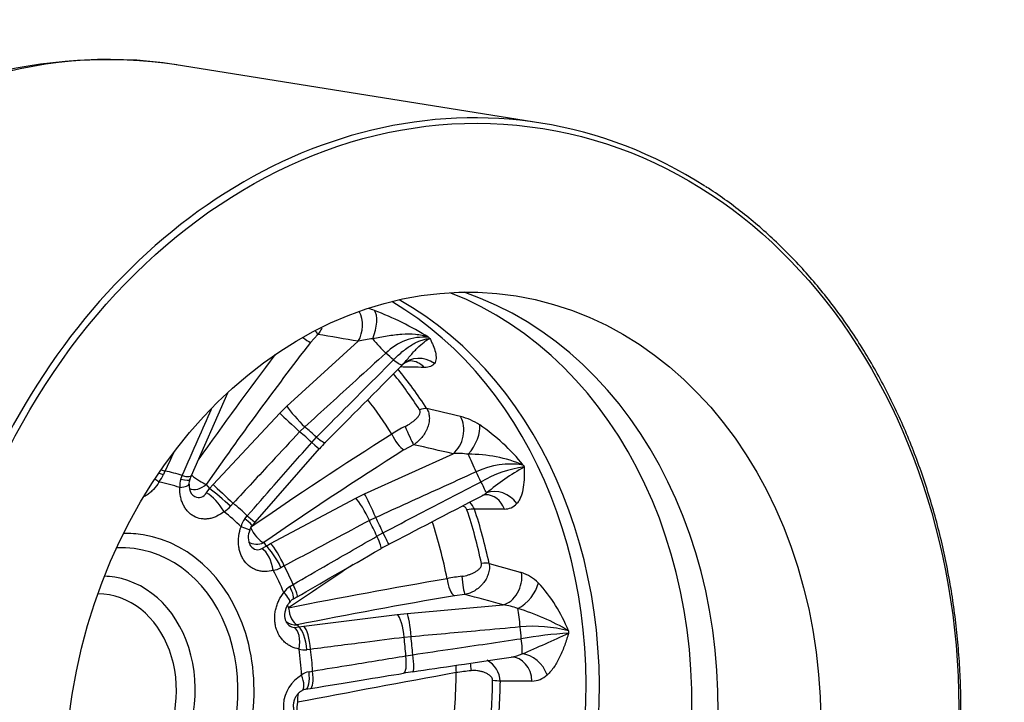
# Model space of a CAD drawing. Header units: millimetres. Extents: x 0 to 1485, y 0 to 1050.
# Tile 6 of 13: x 974 to 1167, y 311 to 444. Entities that reach past the tile are written whole.
import ezdxf

# ---------------------------------------------------------------- set-up
doc = ezdxf.new("R2010")
doc.units = ezdxf.units.MM
doc.header["$LTSCALE"] = 5
doc.layers.add('CAP250H', color=7, linetype='Continuous')
doc.layers.add('Default', color=7, linetype='Continuous')

# ---------------------------------------------------------------- blocks, each defined once
blk = doc.blocks.new('SE1')
at = {"layer": 'CAP250H', "color": 7, "linetype": 'Continuous'}
for p, q in [((1076.44, 424.05), (1005.1, 435.46)), ((1032.82, 382.66), (1031.35, 381.08)), ((1026.73, 368.62), (1040.72, 381.32)), ((1008.1, 355.05), (1015.17, 371.21)), ((1025.35, 367.25), (1026.73, 368.62)), ((1012.31, 353.26), (1025.35, 367.25)), ((1030.26, 364.57), (1029.25, 363.6)), ((1031.61, 361.51), (1032.54, 362.54)), ((1051.55, 361.05), (1049.68, 360.05)), ((1020.53, 345.92), (1033.13, 360.3)), ((1041.97, 351.46), (1059.29, 359.31)), ((1002.88, 355.92), (1002.57, 355.25)), ((1006.01, 354.34), (1006.28, 355.02)), ((1007.78, 354.24), (1008.1, 355.05)), ((1010.97, 353.31), (1011.61, 352.47)), ((1011.61, 352.47), (1012.31, 353.26)), ((1011.02, 351.63), (1011.61, 352.47)), ((1040.23, 350.61), (1041.97, 351.46)), ((1016.23, 349.6), (1015.72, 349.05)), ((1023.56, 341.73), (1040.23, 350.61)), ((1018.52, 346.57), (1019, 347.15)), ((1019.95, 345.22), (1020.53, 345.92)), ((1044.15, 346.82), (1042.89, 346.23)), ((1044.35, 343.14), (1045.56, 343.83)), ((1021.87, 340.74), (1022.67, 341.23)), ((1022.21, 341.9), (1022.67, 341.23)), ((1022.67, 341.23), (1023.56, 341.73)), ((1026.24, 337.34), (1025.59, 336.99)), ((1027.33, 333.33), (1027.96, 333.71)), ((1061.6, 331.76), (1059.54, 331.5)), ((1050.28, 328.04), (1069.07, 329.7)), ((1030.06, 325.52), (1048.37, 327.83)), ((1048.37, 327.83), (1050.28, 328.04)), ((1028.73, 325.8), (1029.07, 325.38)), ((1028.21, 325.31), (1029.07, 325.38)), ((1029.07, 325.38), (1030.06, 325.52)), ((1051.06, 323.46), (1049.69, 323.34)), ((1031.38, 321), (1030.67, 320.92)), ((1050.04, 319.73), (1051.39, 319.96)), ((1031.08, 316.63), (1031.79, 316.76)), ((1030.38, 313.18), (1031.33, 313.34))]:
    blk.add_line(p, q, dxfattribs=at)
for centre, radius, start, end in [((991.34, 341.3), 95.14, 81.6211, 128.4126), ((1035.15, 363.76), 25.15, 69.6833, 72.564), ((1022.8, 331.49), 59.7, 57.9696, 69.3149), ((1044.69, 366.44), 15.4, 94.1992, 104.938), ((1053.61, 371.61), 10.52, 85.3975, 135.3033), ((990.01, -2987.52), 3364.33, 88.9161, 88.99612), ((1051.33, 374.69), 2.8, 97.4045, 138.154), ((-357.58, -5752.7), 6281.52, 76.9505, 77.012377), ((1057.53, 354.32), 12.69, 56.7651, 75.3266), ((1059.23, 345.47), 21.33, 115.9676, 124.1086), ((1042.19, 332.13), 39.67, 38.9808, 55.7987), ((1047.96, 347.64), 19.49, 134.5596, 139.5389), ((1060.32, 347.44), 11.91, 80.6762, 94.9387), ((1062.48, 331.79), 27.41, 67.3601, 90.4796), ((1070.51, 342), 15.29, 80.5102, 115.9243), ((1076.16, 334.35), 22.55, 97.5161, 120.3999), ((1098.23, 312.45), 50.83, 119.4861, 129.5892), ((995.79, 358.21), 7.4, 323.0644, 336.4602), ((1009.61, 353.02), 3.84, 160.0073, 185.2867), ((1009.22, 353.47), 1.64, 152.071, 184.9592), ((1010.38, 353.06), 2.79, 174.4207, 213.0169), ((1061.78, 357.2), 6.89, 297.6631, 306.0408), ((1065.62, 350.14), 1.13, 89.2017, 124.1751), ((1011.29, 352.95), 5.91, 302.3252, 318.627), ((1059.14, 346.59), 4.71, 22.8925, 43.4637), ((1069.4, 351.61), 3.14, 268.8821, 319.1225), ((1110.21, -5350.1), 5698.71, 90.41094, 90.4699), ((1021.71, 344.09), 4.04, 142.2056, 166.9254), ((1021.18, 343.93), 1.77, 134.1905, 166.5159), ((1022.63, 342.96), 3.45, 156.367, 207.7185), ((1059.49, 316.41), 28.22, 116.9692, 120.5713), ((1023.43, 340.87), 4.44, 278.4263, 299.1803), ((1070.19, 328.29), 8.13, 44.772, 72.107), ((1065.25, 300.58), 34.99, 96.9167, 101.7639), ((1054.56, 314.04), 29.28, 21.2085, 43.0224), ((1029.41, 330.11), 3.83, 122.9611, 148.5111), ((1028.56, 329.38), 1.53, 113.939, 148.0831), ((1129.22, 163.2), 195.81, 120.8736, 121.1463), ((1068.09, 319.83), 9.93, 67.1826, 84.3443), ((1060.63, 289.68), 40.89, 58.7293, 73.9424), ((1075, 298.21), 27.3, 75.4475, 95.4386), ((1087.68, 235.42), 88.95, 93.7213, 99.737), ((945.71, 616.6), 322.58, 293.2002, 294.9729), ((1030.22, 324.48), 3.58, 252.3036, 277.3455), ((1069.47, 327.35), 7.96, 278.3769, 294.6884), ((1063.54, 314.48), 5, 3.0755, 61.1115), ((1070.74, 319.1), 0.378, 90.6186, 105.0372), ((1031.77, 313.2), 3.5, 101.3777, 128.1275), ((1063.72, 231.86), 85.64, 98.2547, 99.4969), ((1072.45, 228.89), 88.45, 96.2605, 98.1739), ((1033.24, 309.74), 7.19, 120.2937, 232.1106), ((1074.61, 319.32), 4.53, 271.4464, 312.8562), ((1030.54, 311.6), 1.58, 95.983, 123.963)]:
    blk.add_arc(centre, radius, start, end, dxfattribs=at)
for centre, major_axis, ratio, start_param, end_param in [((985.36, 312.03), (-19.74, -123.43), 0.80934, 3.141593, 6.283185), ((1056.69, 300.62), (19.74, 123.43), 0.80934, 0, 0.326236), ((1056.69, 300.62), (19.74, 123.43), 0.80934, 5.943654, 6.283185), ((1056.69, 300.62), (19.74, 123.43), 0.80934, 0.326236, 2.805585), ((1014.46, 307.37), (14.25, 89.06), 0.80934, 3.43122, 5.993558), ((1032.13, 304.55), (-14.33, -89.59), 0.80934, 0.171853, 2.969739), ((1037.19, 303.74), (14.34, 89.66), 0.80934, 3.280452, 6.144326), ((1011.93, 307.78), (-14.23, -88.97), 0.80934, 0.307233, 2.834359), ((1037.76, 384.05), (-0.84, -4.93), 0.751057, 1.116627, 2.379037), ((1041.77, 382.96), (-1.66, -4.72), 0.417006, 1.469955, 2.880232), ((1029.58, 382.72), (2.38, -1.83), 0.118881, -1.369677, -0.640435), ((1031.04, 384.3), (2.01, -2.23), 0.125223, 0.641021, 1.049311), ((1279.74, 249.53), (-706.69, 153.28), 0.11589, -1.200745, -1.188841), ((1044.99, 380.87), (2.69, -2.96), 0.119055, 4.286723, 5.277157), ((1268.39, 252.04), (-302.41, -327.84), 0.593307, -1.422571, -1.34443), ((1266.73, 253.57), (-304.44, -330.04), 0.593307, -1.409122, -1.351532), ((1004.08, 309.03), (13.36, 83.52), 0.80934, -0.488982, -0.461299), ((1052.86, 373.14), (-3.85, 3.19), 0.939531, 4.771063, 6.18134), ((1046.52, 379.52), (2.84, -2.82), 0.150078, 5.257527, 6.247961), ((1050.83, 372.47), (-0.13, -5), 0.840802, 2.436203, 3.144056), ((994.74, 310.53), (14.02, 87.64), 0.80934, 5.547599, 5.657954), ((995.75, 310.37), (14.12, 88.24), 0.80934, 5.547599, 5.667896), ((1029.1, 366.44), (2.69, -2.96), 0.118817, 3.782022, 5.283349), ((992.55, 310.88), (13.05, 81.6), 0.80934, 5.529218, 5.640679), ((1052.22, 366.18), (2.52, 1.62), 0.435476, 0.479343, 1.104416), ((1027.71, 365.07), (2.93, -2.73), 0.006798, 3.77677, 5.271764), ((1057.53, 363.4), (-1.1, -4.88), 0.756716, 0.766264, 2.444046), ((998.3, 309.96), (10.33, 64.6), 0.80934, -0.502471, -0.44781), ((1050.49, 363.51), (1.23, -2.74), 0.028953, 4.271384, 5.812465), ((1061.23, 361.81), (-2.6, -4.27), 0.475007, 1.223546, 2.633823), ((1259.61, 245.44), (-412.36, -177.69), 0.453338, -1.233888, -1.155747), ((997.98, 310.01), (10.13, 63.34), 0.80934, -0.503931, -0.44635), ((1031.45, 364.36), (-2.84, 2.82), 0.149815, 2.1097, 3.141134), ((1048.62, 362.51), (1.6, -2.53), 0.294651, 4.284394, 5.788904), ((1030.12, 362.93), (-3.01, 2.64), 0.025574, 2.110481, 3.141406), ((1271.58, 240.21), (-685.24, 178.73), 0.092332, -1.231831, -1.219927), ((1260.6, 243.15), (-409.61, -176.51), 0.453338, -1.233888, -1.155747), ((1063.06, 357.1), (1.65, -3.64), 0.035858, 1.175644, 2.166079), ((1000.53, 356.64), (3.7, -1.52), 0.158265, -1.188653, -0.921249), ((1000.94, 357.58), (3.62, -1.71), 0.213137, -1.140386, -0.907736), ((994.29, 310.6), (7.29, 45.56), 0.80934, 6.153786, 6.247702), ((1004.43, 356.65), (-3.67, 1.6), 0.234148, 2.195971, 3.141044), ((1009.2, 354.95), (2.46, -1.72), 0.180667, 4.387798, 5.635636), ((1004.08, 309.03), (13.36, 83.52), 0.80934, -0.881681, -0.853998), ((999.46, 354.52), (3.43, -2.05), 0.151929, 0.954683, 1.236077), ((993.99, 310.65), (6.92, 43.25), 0.80934, 6.141102, 6.260386), ((1003.59, 353.42), (-4, 0.09), 0.210316, 2.158505, 3.146402), ((1004.04, 355.7), (-3.73, 1.45), 0.171755, 2.191938, 3.142972), ((1009.2, 354.95), (2.38, 1.83), 0.800907, 3.566528, 4.847812), ((1014.68, 351.07), (2.93, -2.73), 0.006535, 3.776769, 5.277809), ((1064.01, 355.1), (1.85, -3.55), 0.013303, 0.196629, 1.187064), ((1012.32, 348.67), (2.52, -3.11), 0.340926, 1.079535, 2.466675), ((1013.98, 350.29), (3.05, -2.59), 0.053644, 1.008426, 2.505369), ((1043.38, 348.19), (1.65, -3.64), 0.036124, 1.169426, 2.670754), ((1065.64, 346.28), (-0.01, -5), 0.821961, 2.02514, 3.146493), ((1068.11, 347.28), (3.65, -3.42), 0.854887, 1.345272, 2.755549), ((994.29, 310.6), (7.29, 45.56), 0.80934, 5.761087, 5.855002), ((1041.64, 347.33), (1.88, -3.53), 0.159785, 1.169462, 2.664455), ((993.99, 310.65), (6.92, 43.25), 0.80934, 5.748403, 5.867687), ((1017.52, 348.55), (-3.01, 2.64), 0.025283, 2.104431, 3.141025), ((1061.25, 347.14), (2.85, 0.95), 0.317295, 0.574425, 1.199498), ((994.74, 310.53), (14.02, 87.64), 0.80934, 5.1549, 5.283092), ((995.75, 310.37), (14.12, 88.24), 0.80934, 5.1549, 5.283092), ((1016.85, 347.75), (-3.1, 2.53), 0.041607, 3.140896, 4.174384), ((997.98, 310.01), (10.13, 63.34), 0.80934, -0.89663, -0.839049), ((998.3, 309.96), (10.33, 64.6), 0.80934, -0.89517, -0.840509), ((992.55, 310.88), (13.05, 81.6), 0.80934, 5.136519, 5.282194), ((993.37, 310.75), (5.23, 32.67), 0.80934, 2.9984, 6.283185), ((993.37, 310.75), (5.23, 32.67), 0.80934, 0, 0.143193), ((1015.69, 345.69), (-3.77, 1.34), 0.01771, 3.138135, 4.130162), ((1021.15, 344.36), (1.7, -2.47), 0.359419, 4.271395, 5.775906), ((1043.13, 344.18), (-2, 3.47), 0.146135, 3.141444, 4.325109), ((1044.84, 345.12), (-1.85, 3.55), 0.013588, 3.142054, 4.334868), ((992.6, 310.87), (-4.77, -29.79), 0.80934, 0, 3.303101), ((1021.15, 344.36), (2.48, 1.69), 0.887883, 3.450709, 4.541116), ((1024.08, 337.96), (2, -3.46), 0.225158, 1.160693, 2.657636), ((1024.98, 338.46), (1.88, -3.53), 0.160071, 1.163391, 2.664431), ((1022.04, 337.08), (1.11, -3.84), 0.466607, 1.280983, 2.668123), ((994.29, 310.6), (7.29, 45.56), 0.80934, -0.914797, -0.820882), ((1236.09, 295.09), (-399.13, -205.69), 0.303175, -1.218145, -1.182025), ((1064.01, 336.9), (2.94, 0.62), 0.251505, 0.606623, 1.231696), ((993.99, 310.65), (6.92, 43.25), 0.80934, 5.355704, 5.474988), ((1068.81, 334.53), (-1.33, -4.82), 0.769847, 0.411014, 2.088796), ((989.26, 311.41), (3.79, 23.7), 0.80934, 3.037469, 6.283185), ((989.26, 311.41), (3.79, 23.7), 0.80934, 0, 0.104124), ((1250.66, 241.06), (-448.35, -24.35), 0.254997, -1.140797, -1.062656), ((1026.74, 334.73), (-2, 3.47), 0.146442, 3.142005, 4.331141), ((1059.39, 334.4), (0.51, -2.96), 0.403089, 4.496301, 6.000811), ((1061.44, 334.66), (0.26, -2.99), 0.121108, 4.482303, 6.023384), ((1072.07, 332.61), (-3.38, -3.69), 0.56699, 0.985468, 2.395744), ((988.48, 311.53), (-3.23, -20.18), 0.80934, 0, 3.260121), ((1024.13, 332.68), (-3.13, 2.49), 0.231626, 3.138068, 4.2089), ((1025.85, 334.21), (-2.08, 3.42), 0.216407, 3.141932, 4.322781), ((1261.32, 235.19), (-657.46, 194.33), 0.055413, -1.257717, -1.245813), ((1028.57, 328.7), (1.69, -2.48), 0.361211, 4.10704, 4.314958), ((1250.81, 238.36), (-445.36, -24.19), 0.254997, -1.140797, -1.062656), ((1028.57, 328.7), (0.58, -2.94), 0.470468, 4.485518, 5.990028), ((1048.58, 323.97), (0.5, -3.97), 0.261015, 1.379272, 2.874266), ((1050.49, 324.17), (0.35, -3.98), 0.128827, 1.380203, 2.881531), ((1071.84, 326.07), (0.35, -3.98), 0.128541, 1.386427, 2.376861), ((1028.57, 328.7), (2.34, 1.88), 0.951115, 3.33729, 4.112986), ((1027.14, 321.53), (-0.66, -3.95), 0.509838, 1.538202, 2.925342), ((1029.28, 321.52), (0.58, -3.96), 0.330166, 1.371105, 2.868048), ((1030.27, 321.66), (0.5, -3.97), 0.261318, 1.373202, 2.874243), ((1004.08, 309.03), (13.36, 83.52), 0.80934, -1.27438, -1.246698), ((997.98, 310.01), (10.13, 63.34), 0.80934, -1.289329, -1.231748), ((998.3, 309.96), (10.33, 64.6), 0.80934, -1.287869, -1.233208), ((1072.07, 323.73), (0.59, -3.96), 0.117889, 0.401506, 1.391941), ((993.99, 310.65), (6.92, 43.25), 0.80934, 4.963005, 5.082289), ((994.29, 310.6), (7.29, 45.56), 0.80934, 4.975689, 5.069604), ((1050.83, 320.57), (-0.59, 3.96), 0.118185, 3.142066, 4.539743), ((1073.69, 315.59), (3.18, -3.86), 0.746391, 1.108734, 2.519011), ((1048.93, 320.28), (-0.65, 3.95), 0.254568, 3.141509, 4.530631), ((1063.18, 316.47), (0.44, -2.97), 0.110229, 4.020573, 4.579592), ((1070.73, 314.48), (-0.01, -5), 0.80066, 1.635356, 3.143721), ((1245.1, 299.22), (-444.92, -60.49), 0.102273, -1.155338, -1.077197), ((1029.7, 317.12), (-0.68, 3.94), 0.326033, 3.143181, 4.53014), ((1030.69, 317.29), (-0.65, 3.95), 0.254881, 3.142196, 4.536669), ((992.55, 310.88), (13.05, 81.6), 0.80934, 4.74382, 4.908774), ((1061.13, 316.13), (0.54, -2.95), 0.401493, 3.993366, 4.534202), ((1027.63, 316.37), (-2.03, 3.45), 0.398866, 3.137199, 4.36407), ((994.74, 310.53), (14.02, 87.64), 0.80934, 4.762201, 4.890393), ((1066.14, 314.59), (3, -0.04), 0.103998, 0.646396, 1.271469), ((995.75, 310.37), (14.12, 88.24), 0.80934, 4.762201, 4.890393), ((1030.32, 310.36), (0.57, -2.95), 0.471315, 3.872428, 4.529882), ((1030.32, 310.36), (-0.74, -2.91), 0.496908, 4.74585, 5.966003)]:
    blk.add_ellipse(centre, major_axis=major_axis, ratio=ratio, start_param=start_param, end_param=end_param, dxfattribs=at)
for major_axis in [(-19.59, -122.44), (14.34, 89.66)]:
    blk.add_ellipse((1057.27, 300.53), major_axis=major_axis, ratio=0.80934, dxfattribs=at)
for points, knots in [([(1106.42, 196.16), (1107.13, 196.7), (1108.87, 198.05), (1111.97, 200.62), (1115.44, 203.74), (1118.84, 207.06), (1122.12, 210.52), (1125.3, 214.15), (1128.35, 217.91), (1131.29, 221.82), (1134.1, 225.87), (1136.78, 230.04), (1139.32, 234.33), (1141.72, 238.74), (1143.97, 243.25), (1146.08, 247.85), (1148.03, 252.55), (1149.83, 257.33), (1151.47, 262.18), (1152.95, 267.1), (1154.27, 272.07), (1155.42, 277.1), (1156.4, 282.16), (1157.21, 287.25), (1157.85, 292.37), (1158.32, 297.5), (1158.61, 302.64), (1158.74, 307.77), (1158.68, 312.9), (1158.46, 318), (1158.06, 323.07), (1157.49, 328.1), (1156.75, 333.09), (1155.83, 338.02), (1154.75, 342.89), (1153.5, 347.68), (1152.09, 352.4), (1150.51, 357.03), (1148.77, 361.56), (1146.88, 365.99), (1144.83, 370.3), (1142.64, 374.5), (1140.29, 378.57), (1137.81, 382.51), (1135.18, 386.31), (1132.42, 389.97), (1129.54, 393.47), (1126.53, 396.81), (1123.39, 399.99), (1120.15, 403), (1116.79, 405.84), (1113.36, 408.47), (1110.58, 410.45), (1109.09, 411.37), (1108.7, 411.61)], [0, 0, 0, 0, 0.010385, 0.030054, 0.049724, 0.069396, 0.089069, 0.108744, 0.128419, 0.148096, 0.167773, 0.18745, 0.207128, 0.226807, 0.246486, 0.266165, 0.285844, 0.305523, 0.325203, 0.344882, 0.364562, 0.384242, 0.403921, 0.423601, 0.443281, 0.462961, 0.482641, 0.502321, 0.522002, 0.541682, 0.561362, 0.581043, 0.600723, 0.620403, 0.640084, 0.659764, 0.679444, 0.699123, 0.718802, 0.73848, 0.758158, 0.777835, 0.79751, 0.817185, 0.836858, 0.856529, 0.876198, 0.895864, 0.915529, 0.93519, 0.954849, 0.974505, 0.994158, 1, 1, 1, 1]), ([(1033.61, 383.92), (1033.55, 383.8), (1033.48, 383.68), (1033.24, 383.25), (1033.04, 382.95), (1032.82, 382.66)], [0.8280903, 0.8280903, 0.8280903, 0.8280903, 0.875, 0.875, 1, 1, 1, 1]), ([(1054.46, 382.1), (1054.06, 382.23), (1053.66, 382.35), (1052.82, 382.52), (1052.38, 382.59), (1051.07, 382.72), (1050.16, 382.72), (1048.77, 382.62), (1048.3, 382.57), (1047.35, 382.46), (1046.88, 382.39), (1045.93, 382.23), (1045.45, 382.15), (1044.5, 381.97), (1044.03, 381.89), (1043.56, 381.8)], [0, 0, 0, 0, 0.125, 0.125, 0.25, 0.25, 0.5, 0.5, 0.625, 0.625, 0.75, 0.75, 0.875, 0.875, 1, 1, 1, 1]), ([(1047.63, 377.69), (1048.25, 378.33), (1048.87, 378.9), (1049.83, 379.68), (1050.16, 379.92), (1050.8, 380.36), (1051.11, 380.56), (1051.73, 380.93), (1052.03, 381.09), (1052.64, 381.36), (1052.93, 381.48), (1053.49, 381.66), (1053.75, 381.73), (1054.27, 381.82), (1054.52, 381.85), (1054.75, 381.84)], [0, 0, 0, 0, 0.25, 0.25, 0.375, 0.375, 0.5, 0.5, 0.625, 0.625, 0.75, 0.75, 0.875, 0.875, 1, 1, 1, 1]), ([(1049.34, 376.68), (1049.6, 376.95), (1049.84, 377.24), (1050.34, 377.82), (1050.58, 378.11), (1051.06, 378.68), (1051.3, 378.96), (1051.78, 379.49), (1052.02, 379.74), (1052.72, 380.45), (1053.18, 380.85), (1054.02, 381.48), (1054.42, 381.71), (1054.75, 381.84)], [0, 0, 0, 0, 0.125, 0.125, 0.25, 0.25, 0.375, 0.375, 0.5, 0.5, 0.75, 0.75, 1, 1, 1, 1]), ([(1054.75, 381.84), (1054.8, 381.73), (1054.86, 381.62), (1054.97, 381.4), (1055.02, 381.28), (1055.18, 380.95), (1055.29, 380.72), (1055.57, 380.04), (1055.72, 379.6), (1055.93, 378.73), (1055.98, 378.32), (1055.94, 377.75), (1055.91, 377.57), (1055.8, 377.23), (1055.73, 377.08), (1055.63, 376.94)], [0, 0, 0, 0, 0.0625, 0.0625, 0.125, 0.125, 0.25, 0.25, 0.5, 0.5, 0.75, 0.75, 0.875, 0.875, 1, 1, 1, 1]), ([(1046.13, 379.01), (1044.17, 377.23), (1042.21, 375.45), (1040.26, 373.67), (1036.92, 370.63), (1033.59, 367.6), (1030.26, 364.57)], [0, 0, 0, 0, 0.370027, 0.370027, 0.370027, 1, 1, 1, 1]), ([(1032.54, 362.54), (1034.4, 364.41), (1036.26, 366.28), (1038.12, 368.15), (1041.29, 371.33), (1044.46, 374.51), (1047.63, 377.69)], [0, 0, 0, 0, 0.370027, 0.370027, 0.370027, 1, 1, 1, 1]), ([(1055.63, 376.94), (1055.54, 376.81), (1055.43, 376.71), (1055.18, 376.52), (1055.03, 376.44), (1054.7, 376.32), (1054.52, 376.28), (1054.11, 376.22), (1053.89, 376.2), (1053.65, 376.21)], [0, 0, 0, 0, 0.25, 0.25, 0.5, 0.5, 0.75, 0.75, 1, 1, 1, 1]), ([(1006.28, 355.02), (1007.32, 357.39), (1008.36, 359.77), (1009.4, 362.14), (1010.26, 364.11), (1011.13, 366.08), (1011.99, 368.05)], [0, 0, 0, 0, 0.4183785, 0.4183785, 0.4183785, 0.7654217, 0.7654217, 0.7654217, 0.7654217]), ([(1049.9, 364.65), (1050.28, 364.83), (1050.64, 365.05), (1051.15, 365.4), (1051.32, 365.52), (1051.64, 365.77), (1051.79, 365.89), (1052.08, 366.16), (1052.21, 366.3), (1052.46, 366.58), (1052.57, 366.73), (1052.74, 367.04), (1052.81, 367.2), (1052.85, 367.46), (1052.85, 367.55), (1052.81, 367.73), (1052.78, 367.81), (1052.73, 367.89)], [0, 0, 0, 0, 0.25, 0.25, 0.375, 0.375, 0.5, 0.5, 0.625, 0.625, 0.75, 0.75, 0.875, 0.875, 0.9375, 0.9375, 1, 1, 1, 1]), ([(1054.14, 368.13), (1054.3, 367.86), (1054.43, 367.56), (1054.59, 366.94), (1054.64, 366.61), (1054.64, 365.95), (1054.61, 365.62), (1054.47, 364.95), (1054.37, 364.62), (1054.17, 364.13), (1054.1, 363.97), (1053.94, 363.65), (1053.85, 363.49), (1053.58, 363.04), (1053.37, 362.74), (1052.91, 362.18), (1052.66, 361.93), (1052.13, 361.45), (1051.84, 361.24), (1051.55, 361.05)], [0, 0, 0, 0, 0.125, 0.125, 0.25, 0.25, 0.375, 0.375, 0.5, 0.5, 0.5625, 0.5625, 0.625, 0.625, 0.75, 0.75, 0.875, 0.875, 1, 1, 1, 1]), ([(1029.25, 363.6), (1027.43, 361.65), (1025.62, 359.7), (1023.8, 357.74), (1021.28, 355.03), (1018.75, 352.31), (1016.23, 349.6)], [0, 0, 0, 0, 0.418378, 0.418378, 0.418378, 1, 1, 1, 1]), ([(1019, 347.15), (1020.76, 349.15), (1022.51, 351.15), (1024.27, 353.16), (1026.72, 355.94), (1029.16, 358.73), (1031.61, 361.51)], [0, 0, 0, 0, 0.418378, 0.418378, 0.418378, 1, 1, 1, 1]), ([(1073.21, 356.7), (1073.21, 356.53), (1073.21, 356.37), (1073.22, 356.03), (1073.22, 355.86), (1073.22, 355.36), (1073.22, 355.03), (1073.19, 354.03), (1073.13, 353.37), (1072.94, 352.12), (1072.8, 351.53), (1072.49, 350.72), (1072.37, 350.46), (1072.1, 349.98), (1071.95, 349.76), (1071.78, 349.56)], [0, 0, 0, 0, 0.0625, 0.0625, 0.125, 0.125, 0.25, 0.25, 0.5, 0.5, 0.75, 0.75, 0.875, 0.875, 1, 1, 1, 1]), ([(1063.82, 355.75), (1061.39, 354.65), (1058.97, 353.55), (1056.54, 352.45), (1052.41, 350.57), (1048.28, 348.7), (1044.15, 346.82)], [0, 0, 0, 0, 0.370027, 0.370027, 0.370027, 1, 1, 1, 1]), ([(1001.7, 353.76), (1001.39, 353.24), (1001.03, 352.75), (1000.44, 352.11), (1000.23, 351.91), (999.79, 351.54), (999.57, 351.36), (999.18, 351.11), (999.02, 351.01), (998.86, 350.93)], [0, 0, 0, 0, 0.125, 0.125, 0.1875, 0.1875, 0.25, 0.25, 0.2918925, 0.2918925, 0.2918925, 0.2918925]), ([(1045.56, 343.83), (1047.93, 345.06), (1050.3, 346.29), (1052.66, 347.52), (1056.69, 349.61), (1060.72, 351.7), (1064.75, 353.8)], [0, 0, 0, 0, 0.370027, 0.370027, 0.370027, 1, 1, 1, 1]), ([(1014.45, 347.96), (1014, 347.59), (1013.52, 347.29), (1012.78, 346.94), (1012.52, 346.84), (1012.01, 346.68), (1011.75, 346.61), (1011.24, 346.53), (1010.98, 346.51), (1010.47, 346.51), (1010.21, 346.53), (1009.46, 346.65), (1008.99, 346.81), (1008.32, 347.17), (1008.1, 347.32), (1007.71, 347.63), (1007.52, 347.8), (1007.17, 348.19), (1007, 348.4), (1006.71, 348.84), (1006.57, 349.08), (1006.34, 349.57), (1006.24, 349.82), (1006.06, 350.36), (1005.99, 350.64), (1005.82, 351.48), (1005.78, 352.07), (1005.79, 352.67)], [0, 0, 0, 0, 0.125, 0.125, 0.1875, 0.1875, 0.25, 0.25, 0.3125, 0.3125, 0.375, 0.375, 0.5, 0.5, 0.5625, 0.5625, 0.625, 0.625, 0.6875, 0.6875, 0.75, 0.75, 0.8125, 0.8125, 0.875, 0.875, 1, 1, 1, 1]), ([(1008.04, 351.53), (1008.24, 351.28), (1008.47, 351.07), (1009.13, 350.71), (1009.58, 350.69), (1010.38, 350.96), (1010.73, 351.25), (1011.02, 351.63)], [0.3465241, 0.3465241, 0.3465241, 0.3465241, 0.5, 0.5, 0.75, 0.75, 1, 1, 1, 1]), ([(1062, 348.33), (1061.97, 348.42), (1061.92, 348.51), (1061.79, 348.68), (1061.71, 348.76), (1061.48, 348.94), (1061.3, 349.03), (1061.12, 349.1)], [0, 0, 0, 0, 0.0625, 0.0625, 0.125, 0.125, 0.2393299, 0.2393299, 0.2393299, 0.2393299]), ([(1042.89, 346.23), (1040.57, 344.99), (1038.25, 343.75), (1035.92, 342.51), (1032.69, 340.79), (1029.47, 339.06), (1026.24, 337.34)], [0, 0, 0, 0, 0.418378, 0.418378, 0.418378, 1, 1, 1, 1]), ([(1024.08, 336.48), (1023.55, 336.32), (1023.02, 336.25), (1022.24, 336.24), (1021.98, 336.26), (1021.46, 336.34), (1021.21, 336.39), (1020.72, 336.55), (1020.48, 336.64), (1020.02, 336.87), (1019.79, 337.01), (1019.15, 337.47), (1018.77, 337.84), (1018.29, 338.5), (1018.14, 338.73), (1017.88, 339.22), (1017.77, 339.48), (1017.58, 340.01), (1017.5, 340.29), (1017.37, 340.86), (1017.33, 341.15), (1017.27, 341.73), (1017.26, 342.03), (1017.28, 342.63), (1017.3, 342.94), (1017.43, 343.84), (1017.57, 344.43), (1017.78, 345.01)], [0, 0, 0, 0, 0.125, 0.125, 0.1875, 0.1875, 0.25, 0.25, 0.3125, 0.3125, 0.375, 0.375, 0.5, 0.5, 0.5625, 0.5625, 0.625, 0.625, 0.6875, 0.6875, 0.75, 0.75, 0.8125, 0.8125, 0.875, 0.875, 1, 1, 1, 1]), ([(1027.96, 333.71), (1030.24, 335.03), (1032.53, 336.34), (1034.82, 337.66), (1038, 339.48), (1041.17, 341.31), (1044.35, 343.14)], [0, 0, 0, 0, 0.418378, 0.418378, 0.418378, 1, 1, 1, 1]), ([(1019.57, 341.35), (1019.59, 341.32), (1019.61, 341.3), (1019.93, 340.87), (1020.32, 340.62), (1021.11, 340.47), (1021.51, 340.55), (1021.87, 340.74)], [0.4835852, 0.4835852, 0.4835852, 0.4835852, 0.5, 0.5, 0.75, 0.75, 1, 1, 1, 1]), ([(1061.03, 335.31), (1061.45, 335.36), (1061.86, 335.45), (1062.47, 335.64), (1062.66, 335.71), (1063.05, 335.87), (1063.24, 335.96), (1063.6, 336.15), (1063.78, 336.25), (1064.11, 336.48), (1064.27, 336.6), (1064.55, 336.88), (1064.67, 337.04), (1064.8, 337.31), (1064.83, 337.4), (1064.86, 337.6), (1064.86, 337.7), (1064.84, 337.8)], [0, 0, 0, 0, 0.25, 0.25, 0.375, 0.375, 0.5, 0.5, 0.625, 0.625, 0.75, 0.75, 0.875, 0.875, 0.9375, 0.9375, 1, 1, 1, 1]), ([(1066.33, 337.83), (1066.39, 337.49), (1066.41, 337.14), (1066.35, 336.44), (1066.28, 336.09), (1066.07, 335.41), (1065.92, 335.08), (1065.57, 334.46), (1065.37, 334.16), (1065.02, 333.75), (1064.9, 333.61), (1064.65, 333.35), (1064.51, 333.23), (1064.11, 332.88), (1063.82, 332.67), (1063.21, 332.31), (1062.9, 332.15), (1062.26, 331.91), (1061.93, 331.82), (1061.6, 331.76)], [0, 0, 0, 0, 0.125, 0.125, 0.25, 0.25, 0.375, 0.375, 0.5, 0.5, 0.5625, 0.5625, 0.625, 0.625, 0.75, 0.75, 0.875, 0.875, 1, 1, 1, 1]), ([(1066.33, 337.83), (1068.21, 337.3), (1070.08, 336.77), (1071.95, 336.24), (1072.2, 336.17), (1072.45, 336.1), (1072.69, 336.03)], [0, 0, 0, 0, 0.883415, 0.883415, 0.883415, 1, 1, 1, 1]), ([(1029.13, 321.06), (1028.6, 321.15), (1028.09, 321.31), (1027.38, 321.65), (1027.15, 321.79), (1026.71, 322.09), (1026.5, 322.26), (1026.1, 322.62), (1025.92, 322.82), (1025.57, 323.25), (1025.41, 323.48), (1024.98, 324.21), (1024.75, 324.74), (1024.52, 325.59), (1024.47, 325.88), (1024.39, 326.47), (1024.37, 326.77), (1024.36, 327.37), (1024.38, 327.67), (1024.45, 328.28), (1024.5, 328.58), (1024.64, 329.17), (1024.73, 329.46), (1024.93, 330.04), (1025.05, 330.32), (1025.45, 331.14), (1025.77, 331.64), (1026.14, 332.11)], [0, 0, 0, 0, 0.125, 0.125, 0.1875, 0.1875, 0.25, 0.25, 0.3125, 0.3125, 0.375, 0.375, 0.5, 0.5, 0.5625, 0.5625, 0.625, 0.625, 0.6875, 0.6875, 0.75, 0.75, 0.8125, 0.8125, 0.875, 0.875, 1, 1, 1, 1]), ([(1026.88, 326.03), (1026.82, 326.11), (1026.69, 326.27), (1026.49, 326.71), (1026.36, 327.31), (1026.35, 328.01), (1026.49, 328.73), (1026.76, 329.43), (1027.05, 329.94), (1027.23, 330.14), (1027.27, 330.18)], [0, 0, 0, 0, 0.098251, 0.239598, 0.381696, 0.519843, 0.665535, 0.80907, 0.965096, 1, 1, 1, 1]), ([(1026.88, 326.02), (1026.96, 325.92), (1027.04, 325.83), (1027.46, 325.47), (1027.83, 325.33), (1028.21, 325.31)], [0.680453, 0.680453, 0.680453, 0.680453, 0.75, 0.75, 1, 1, 1, 1]), ([(1072.41, 325.38), (1069.78, 325.15), (1067.14, 324.91), (1064.51, 324.67), (1060.03, 324.27), (1055.54, 323.87), (1051.06, 323.46)], [0, 0, 0, 0, 0.370027, 0.370027, 0.370027, 1, 1, 1, 1]), ([(1081.9, 324.18), (1081.84, 323.99), (1081.78, 323.79), (1081.66, 323.4), (1081.59, 323.2), (1081.4, 322.62), (1081.27, 322.23), (1080.85, 321.07), (1080.55, 320.32), (1079.87, 318.89), (1079.5, 318.21), (1078.87, 317.3), (1078.65, 317.01), (1078.19, 316.47), (1077.94, 316.22), (1077.69, 316)], [0, 0, 0, 0, 0.0625, 0.0625, 0.125, 0.125, 0.25, 0.25, 0.5, 0.5, 0.75, 0.75, 0.875, 0.875, 1, 1, 1, 1]), ([(1049.69, 323.34), (1047.14, 323.02), (1044.59, 322.69), (1042.03, 322.37), (1038.48, 321.91), (1034.93, 321.46), (1031.38, 321)], [0, 0, 0, 0, 0.418378, 0.418378, 0.418378, 1, 1, 1, 1]), ([(1051.39, 319.96), (1054.01, 320.35), (1056.63, 320.73), (1059.25, 321.12), (1063.71, 321.77), (1068.17, 322.43), (1072.63, 323.09)], [0, 0, 0, 0, 0.370027, 0.370027, 0.370027, 1, 1, 1, 1]), ([(1031.79, 316.76), (1034.33, 317.17), (1036.88, 317.59), (1039.43, 318), (1042.96, 318.57), (1046.5, 319.15), (1050.04, 319.73)], [0, 0, 0, 0, 0.418378, 0.418378, 0.418378, 1, 1, 1, 1]), ([(1067.03, 314.88), (1067.03, 314.99), (1067.01, 315.09), (1066.94, 315.3), (1066.9, 315.39), (1066.72, 315.66), (1066.57, 315.8), (1066.24, 316.06), (1066.06, 316.17), (1065.68, 316.36), (1065.49, 316.45), (1065.09, 316.59), (1064.89, 316.65), (1064.48, 316.74), (1064.27, 316.78), (1063.64, 316.85), (1063.22, 316.86), (1062.8, 316.81)], [0, 0, 0, 0, 0.0625, 0.0625, 0.125, 0.125, 0.25, 0.25, 0.375, 0.375, 0.5, 0.5, 0.625, 0.625, 0.75, 0.75, 1, 1, 1, 1]), ([(1074.72, 314.79), (1072.73, 314.78), (1070.73, 314.76), (1068.73, 314.75), (1068.67, 314.75), (1068.6, 314.75), (1068.54, 314.75)], [0, 0, 0, 0, 0.968633, 0.968633, 0.968633, 1, 1, 1, 1]), ([(1029.13, 307.66), (1029.11, 307.66), (1028.98, 307.73), (1028.71, 308.01), (1028.39, 308.46), (1028.16, 309.05), (1028.04, 309.71), (1028.06, 310.43), (1028.23, 311.13), (1028.52, 311.78), (1028.91, 312.32), (1029.32, 312.71), (1029.55, 312.84), (1029.66, 312.9)], [0, 0, 0, 0, 0.00914, 0.130499, 0.237919, 0.337967, 0.438133, 0.532857, 0.629026, 0.725241, 0.826551, 0.932769, 1, 1, 1, 1])]:
    blk.add_open_spline(points, degree=3, knots=knots, dxfattribs=at)
for points, degree in [([(1054.46, 382.1), (1054.6, 381.97), (1054.75, 381.84)], 2), ([(1034.28, 361.54), (1039.13, 366.42), (1044.16, 371.47), (1049.35, 376.69)], 3), ([(1004.6, 359.56), (1004.03, 358.35), (1003.45, 357.14), (1002.88, 355.92)], 3), ([(1073.03, 357.08), (1073.12, 356.89), (1073.21, 356.7)], 2), ([(1046.69, 341.57), (1051.75, 344.21), (1057.85, 347.38), (1064.97, 351.09)], 3), ([(1028.74, 331.27), (1033.22, 333.85), (1038.68, 337), (1045.13, 340.71)], 3), ([(1081.86, 324.63), (1081.88, 324.41), (1081.9, 324.18)], 2), ([(1051.42, 316.62), (1056.91, 317.43), (1063.31, 318.38), (1070.63, 319.47)], 3), ([(1031.33, 313.34), (1038.51, 314.52), (1044.59, 315.51), (1049.58, 316.33)], 3)]:
    blk.add_open_spline(points, degree=degree, dxfattribs=at)

msp = doc.modelspace()

# ---------------------------------------------------------------- block references
at = {"layer": 'Default'}
msp.add_blockref('SE1', (0, 0), dxfattribs=at)

doc.saveas('drawing.dxf')
